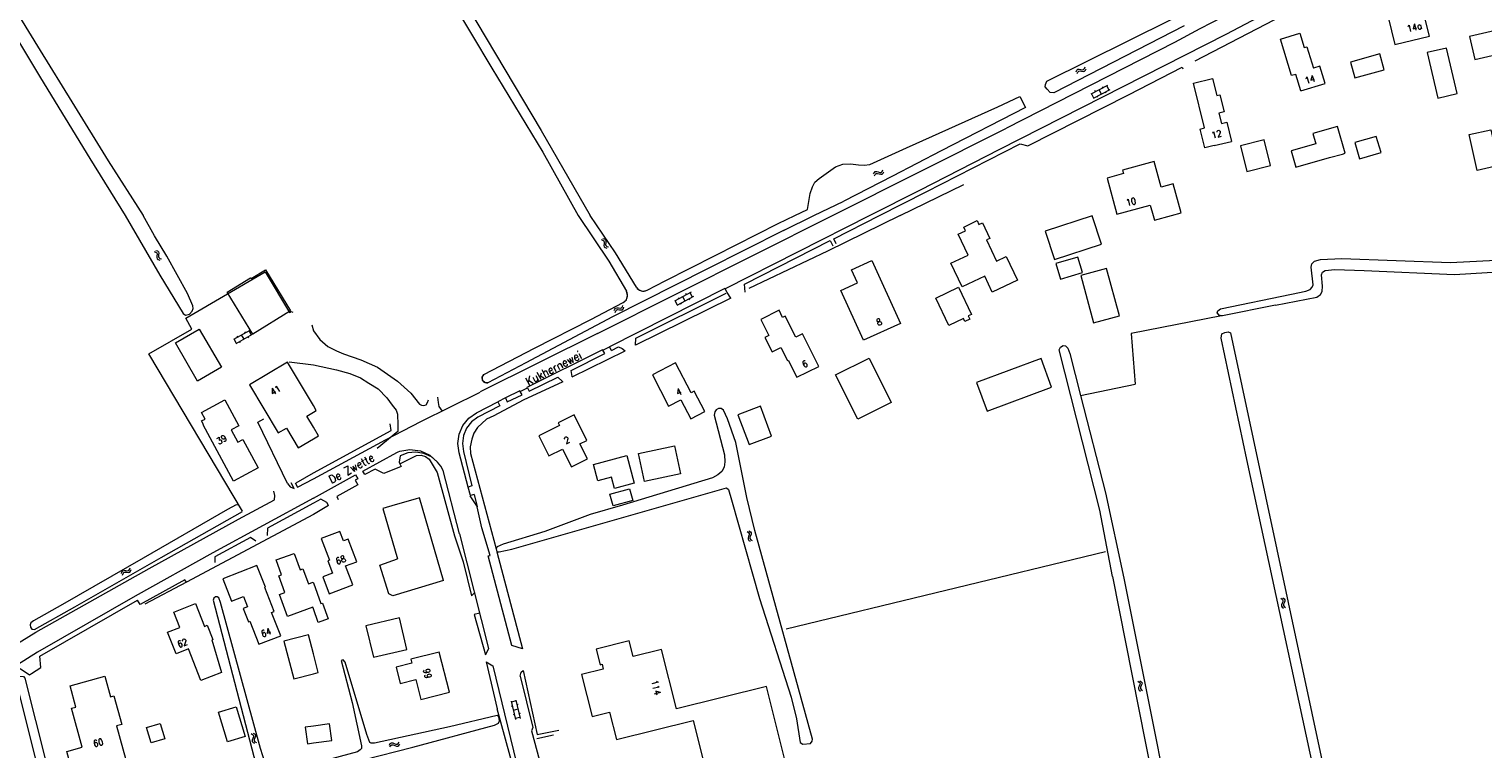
# Model space of a CAD drawing. Header units: metres. Extents: x 189705 to 199106, y 581686 to 588448.
# Tile 207 of 256: x 195930 to 196287, y 583369 to 583546. Entities that reach past the tile are written whole.
import ezdxf
from ezdxf.enums import TextEntityAlignment as Align

# ---------------------------------------------------------------- set-up
doc = ezdxf.new("R2010")
doc.units = ezdxf.units.M
doc.layers.add('B-WA-OG-GBKN-G', color=7, linetype='Continuous', lineweight=18)
doc.styles.add('Style-STANDARD', font='STANDARD.shx')

msp = doc.modelspace()

# ---------------------------------------------------------------- linework, layer by layer
at = {"layer": 'B-WA-OG-GBKN-G'}
for p, q in [((196187.499, 583535.354), (196187.644, 583535.734)), ((196187.644, 583535.734), (196187.863, 583535.978)), ((196187.863, 583535.978), (196188.197, 583536.034)), ((196187.883, 583535.296), (196188.104, 583535.539)), ((196188.104, 583535.539), (196188.426, 583535.594)), ((196188.197, 583536.034), (196188.595, 583535.95)), ((196188.426, 583535.594), (196188.833, 583535.514)), ((196188.595, 583535.95), (196188.995, 583535.868)), ((196188.833, 583535.514), (196189.232, 583535.429)), ((196188.995, 583535.868), (196189.32, 583535.92)), ((196189.232, 583535.429), (196189.557, 583535.481)), ((196189.32, 583535.92), (196189.548, 583536.167)), ((196189.548, 583536.167), (196189.695, 583536.549)), ((196189.557, 583535.481), (196189.784, 583535.73)), ((196189.784, 583535.73), (196189.931, 583536.112)), ((196187.735, 583534.917), (196187.883, 583535.296)), ((196195.203, 583531.991), (196191.111, 583529.889)), ((196195.574, 583530.832), (196195.025, 583531.899)), ((196191.837, 583528.913), (196191.289, 583529.981)), ((196195.751, 583530.923), (196191.659, 583528.822)), ((196192.223, 583530.46), (196192.086, 583530.727)), ((196192.819, 583529.08), (196192.682, 583529.347)), ((196193.705, 583529.873), (196193.157, 583530.94)), ((196194.09, 583531.419), (196193.953, 583531.686)), ((196194.864, 583530.13), (196194.727, 583530.397)), ((196137.701, 583510.231), (196137.881, 583510.597)), ((196137.881, 583510.597), (196138.121, 583510.819)), ((196138.121, 583510.819), (196138.459, 583510.844)), ((196138.321, 583510.359), (196138.646, 583510.384)), ((196138.459, 583510.844), (196138.848, 583510.724)), ((196138.646, 583510.384), (196139.044, 583510.268)), ((196138.848, 583510.724), (196139.238, 583510.605)), ((196139.238, 583510.605), (196139.567, 583510.627)), ((196139.567, 583510.627), (196139.817, 583510.852)), ((196139.762, 583510.168), (196140.011, 583510.395)), ((196139.817, 583510.852), (196139.998, 583511.218)), ((196140.011, 583510.395), (196140.193, 583510.761)), ((196137.896, 583509.774), (196138.078, 583510.139)), ((196138.078, 583510.139), (196138.321, 583510.359)), ((196139.044, 583510.268), (196139.434, 583510.146)), ((196139.434, 583510.146), (196139.762, 583510.168)), ((196070.746, 583494.091), (196071.138, 583493.98)), ((196071.138, 583493.98), (196071.4, 583493.783)), ((196071.158, 583494.367), (196071.551, 583494.26)), ((196071.446, 583493.055), (196071.399, 583492.65)), ((196071.399, 583492.65), (196071.483, 583492.332)), ((196071.4, 583493.783), (196071.486, 583493.468)), ((196071.486, 583493.468), (196071.446, 583493.055)), ((196071.551, 583494.26), (196071.814, 583494.065)), ((196071.814, 583494.065), (196071.902, 583493.738)), ((196071.857, 583493.334), (196071.814, 583492.928)), ((196071.814, 583492.928), (196071.897, 583492.609)), ((196071.902, 583493.738), (196071.857, 583493.334)), ((196071.897, 583492.609), (196072.165, 583492.406)), ((195960.85, 583491.149), (195961.242, 583491.037)), ((195961.242, 583491.037), (195961.503, 583490.838)), ((195961.264, 583491.424), (195961.657, 583491.314)), ((195961.545, 583490.11), (195961.496, 583489.705)), ((195961.496, 583489.705), (195961.577, 583489.386)), ((195961.503, 583490.838), (195961.587, 583490.523)), ((195961.587, 583490.523), (195961.545, 583490.11)), ((195961.577, 583489.386), (195961.846, 583489.182)), ((195961.657, 583491.314), (195961.919, 583491.118)), ((195961.846, 583489.182), (195962.239, 583489.071)), ((195961.958, 583490.386), (195961.912, 583489.98)), ((195961.912, 583489.98), (195961.993, 583489.661)), ((195961.919, 583491.118), (195962.005, 583490.79)), ((195962.005, 583490.79), (195961.958, 583490.386)), ((195961.993, 583489.661), (195962.26, 583489.457)), ((195962.26, 583489.457), (195962.653, 583489.345)), ((196071.483, 583492.332), (196071.753, 583492.129)), ((196071.753, 583492.129), (196072.147, 583492.02)), ((196072.165, 583492.406), (196072.559, 583492.297)), ((196092.83, 583481.133), (196088.777, 583478.957)), ((196089.521, 583477.995), (196088.954, 583479.052)), ((196093.398, 583480.076), (196089.345, 583477.9)), ((196089.879, 583479.548), (196089.737, 583479.813)), ((196090.5, 583478.18), (196090.358, 583478.444)), ((196091.371, 583478.988), (196090.804, 583480.045)), ((196091.727, 583480.541), (196091.585, 583480.805)), ((196092.525, 583479.267), (196092.383, 583479.531)), ((196093.222, 583479.981), (196092.654, 583481.039)), ((196073.954, 583476.638), (196074.082, 583477.025)), ((196074.082, 583477.025), (196074.29, 583477.277)), ((196074.208, 583476.211), (196074.339, 583476.597)), ((196074.29, 583477.277), (196074.621, 583477.348)), ((196074.339, 583476.597), (196074.55, 583476.849)), ((196074.55, 583476.849), (196074.869, 583476.918)), ((196074.621, 583477.348), (196075.023, 583477.282)), ((196074.869, 583476.918), (196075.279, 583476.856)), ((196075.023, 583477.282), (196075.426, 583477.217)), ((196075.279, 583476.856), (196075.682, 583476.788)), ((196075.426, 583477.217), (196075.748, 583477.283)), ((196075.682, 583476.788), (196076.004, 583476.855)), ((196075.748, 583477.283), (196075.965, 583477.54)), ((196075.965, 583477.54), (196076.095, 583477.928)), ((196076.004, 583476.855), (196076.22, 583477.114)), ((196076.22, 583477.114), (196076.35, 583477.501)), ((195984.376, 583471.779), (195980.371, 583469.516)), ((195983.286, 583471.163), (195983.138, 583471.424)), ((195984.792, 583470.636), (195984.202, 583471.68)), ((195981.135, 583468.57), (195980.545, 583469.615)), ((195984.966, 583470.734), (195980.961, 583468.471)), ((195981.459, 583470.131), (195981.312, 583470.392)), ((195982.11, 583468.776), (195981.962, 583469.037)), ((195982.964, 583469.603), (195982.373, 583470.648)), ((195984.111, 583469.906), (195983.963, 583470.167)), ((196106.589, 583422.301), (196106.938, 583422.09)), ((196106.989, 583421.117), (196106.836, 583420.738)), ((196106.938, 583422.09), (196107.138, 583421.83)), ((196107.137, 583421.504), (196106.989, 583421.117)), ((196107.06, 583422.458), (196107.41, 583422.25)), ((196107.138, 583421.83), (196107.137, 583421.504)), ((196107.459, 583421.276), (196107.309, 583420.896)), ((196107.41, 583422.25), (196107.612, 583421.992)), ((196107.61, 583421.653), (196107.459, 583421.276)), ((196107.612, 583421.992), (196107.61, 583421.653)), ((196106.836, 583420.738), (196106.831, 583420.409)), ((196106.831, 583420.409), (196107.037, 583420.143)), ((196107.037, 583420.143), (196107.388, 583419.932)), ((196107.309, 583420.896), (196107.304, 583420.567)), ((196107.304, 583420.567), (196107.509, 583420.3)), ((196107.509, 583420.3), (196107.859, 583420.089)), ((195952.838, 583412.028), (195952.955, 583412.418)), ((195952.955, 583412.418), (195953.155, 583412.677)), ((195953.106, 583411.609), (195953.225, 583411.999)), ((195953.155, 583412.677), (195953.484, 583412.758)), ((195953.225, 583411.999), (195953.428, 583412.257)), ((195953.428, 583412.257), (195953.744, 583412.336)), ((195953.484, 583412.758), (195953.887, 583412.704)), ((195953.744, 583412.336), (195954.156, 583412.287)), ((195953.887, 583412.704), (195954.292, 583412.652)), ((195954.156, 583412.287), (195954.561, 583412.231)), ((195954.292, 583412.652), (195954.612, 583412.728)), ((195954.561, 583412.231), (195954.881, 583412.308)), ((195954.612, 583412.728), (195954.821, 583412.991)), ((195954.821, 583412.991), (195954.939, 583413.383)), ((195954.881, 583412.308), (195955.089, 583412.573)), ((195955.089, 583412.573), (195955.207, 583412.965)), ((196237.77, 583405.889), (196238.108, 583405.661)), ((196237.94, 583404.316), (196237.92, 583403.988)), ((196237.92, 583403.988), (196238.113, 583403.711)), ((196238.111, 583404.686), (196237.94, 583404.316)), ((196238.108, 583405.661), (196238.295, 583405.392)), ((196238.278, 583405.066), (196238.111, 583404.686)), ((196238.113, 583403.711), (196238.453, 583403.484)), ((196238.248, 583406.023), (196238.588, 583405.798)), ((196238.295, 583405.392), (196238.278, 583405.066)), ((196238.42, 583404.45), (196238.4, 583404.122)), ((196238.4, 583404.122), (196238.591, 583403.845)), ((196238.589, 583404.822), (196238.42, 583404.45)), ((196238.588, 583405.798), (196238.777, 583405.531)), ((196238.758, 583405.192), (196238.589, 583404.822)), ((196238.591, 583403.845), (196238.931, 583403.618)), ((196238.777, 583405.531), (196238.758, 583405.192)), ((196202.667, 583385.5), (196203, 583385.266)), ((196203.148, 583385.624), (196203.482, 583385.392)), ((196203.482, 583385.392), (196203.666, 583385.121)), ((196202.803, 583383.924), (196202.776, 583383.596)), ((196202.776, 583383.596), (196202.963, 583383.316)), ((196202.982, 583384.291), (196202.803, 583383.924)), ((196202.963, 583383.316), (196203.298, 583383.082)), ((196203.157, 583384.667), (196202.982, 583384.291)), ((196203, 583385.266), (196203.181, 583384.992)), ((196203.181, 583384.992), (196203.157, 583384.667)), ((196203.286, 583384.048), (196203.259, 583383.72)), ((196203.259, 583383.72), (196203.444, 583383.44)), ((196203.463, 583384.417), (196203.286, 583384.048)), ((196203.444, 583383.44), (196203.779, 583383.205)), ((196203.64, 583384.783), (196203.463, 583384.417)), ((196203.666, 583385.121), (196203.64, 583384.783)), ((196048.89, 583379.368), (196048.598, 583379.3)), ((196048.606, 583380.588), (196049.65, 583376.108)), ((196049.82, 583380.665), (196048.651, 583380.393)), ((196050.296, 583378.62), (196049.128, 583378.348)), ((196049.774, 583380.86), (196050.818, 583376.38)), ((196050.328, 583379.806), (196050.036, 583379.738)), ((196049.366, 583377.325), (196049.074, 583377.257)), ((196050.773, 583376.575), (196049.604, 583376.303)), ((196050.849, 583377.568), (196050.557, 583377.5)), ((195984.719, 583372.615), (195985.069, 583372.407)), ((195984.976, 583371.054), (195984.973, 583370.725)), ((195985.126, 583371.433), (195984.976, 583371.054)), ((195985.069, 583372.407), (195985.271, 583372.148)), ((195985.272, 583371.822), (195985.126, 583371.433)), ((195985.189, 583372.775), (195985.541, 583372.569)), ((195985.271, 583372.148), (195985.272, 583371.822)), ((195985.448, 583371.215), (195985.445, 583370.885)), ((195985.596, 583371.595), (195985.448, 583371.215)), ((195985.541, 583372.569), (195985.744, 583372.313)), ((195985.744, 583371.974), (195985.596, 583371.595)), ((195985.744, 583372.313), (195985.744, 583371.974)), ((195984.973, 583370.725), (195985.181, 583370.46)), ((195985.181, 583370.46), (195985.533, 583370.251)), ((195985.445, 583370.885), (195985.651, 583370.62)), ((195985.651, 583370.62), (195986.003, 583370.411)), ((196018.693, 583369.813), (196018.913, 583370.156)), ((196018.833, 583369.337), (196019.056, 583369.678)), ((196018.913, 583370.156), (196019.177, 583370.349)), ((196019.056, 583369.678), (196019.323, 583369.869)), ((196019.177, 583370.349), (196019.516, 583370.335)), ((196019.323, 583369.869), (196019.649, 583369.857)), ((196019.516, 583370.335), (196019.888, 583370.171)), ((196019.649, 583369.857), (196020.031, 583369.696)), ((196019.888, 583370.171), (196020.262, 583370.008)), ((196020.031, 583369.696), (196020.404, 583369.53)), ((196020.262, 583370.008), (196020.591, 583369.992)), ((196020.404, 583369.53), (196020.732, 583369.514)), ((196020.591, 583369.992), (196020.865, 583370.187)), ((196020.732, 583369.514), (196021.006, 583369.711)), ((196020.865, 583370.187), (196021.087, 583370.531)), ((196021.006, 583369.711), (196021.228, 583370.054))]:
    msp.add_line(p, q, dxfattribs=at)
at = {"layer": 'B-WA-OG-GBKN-G', "flags": 128}
for points in [[(196005.378, 583598.322), (196013.458, 583585.521), (196020.984, 583573.334), (196033.872, 583552.96), (196043.86, 583536.287), (196056.365, 583515.56), (196065.08, 583500)], [(196049.409, 583594.402), (196048.044, 583593.648), (196042.136, 583590.889), (196036.916, 583588.431), (196034.114, 583586.999), (196028.892, 583584.083), (196024.637, 583581.62), (196023.565, 583580.889), (196022.749, 583580.081), (196022.412, 583578.991), (196022.757, 583577.16), (196023.231, 583575.76), (196024.791, 583573.109), (196035.813, 583554.854), (196055.99, 583520.897), (196068.026, 583500)], [(196267.912, 583564.089), (196265.548, 583565.075), (196264.799, 583564.703), (196264.207, 583565.652), (196239.979, 583552.772), (196224.243, 583544.533), (196168.602, 583516.239), (196149.004, 583506.209), (196136.764, 583500)], [(196231.728, 583555.679), (196231.914, 583553.906), (196232.253, 583553.378), (196217.905, 583545.959), (196211.655, 583542.53)], [(196264.013, 583553.286), (196265.059, 583548.999), (196264.18, 583548.785), (196265.817, 583542.075), (196274.286, 583544.14), (196272.948, 583549.629), (196272.035, 583549.407), (196270.692, 583554.914), (196264.013, 583553.286)], [(195922.331, 583551.299), (195927.257, 583543.311), (195932.974, 583533.902), (195938.998, 583523.986), (195945.073, 583514.019), (195953.719, 583500)], [(195925.579, 583552.477), (195932.827, 583540.634), (195940.663, 583528.004), (195949.596, 583513.447), (195958.139, 583500)], [(196213.996, 583546.683), (196181.956, 583530.209), (196181.104, 583530.268), (196180.339, 583531.049), (196179.89, 583531.648), (196179.925, 583532.264), (196180.3, 583533.013), (196220.736, 583553.199)], [(196216.73, 583538.085), (196242.776, 583551.569)], [(196242.688, 583530.639), (196241.446, 583534.724), (196240.403, 583534.407), (196237.669, 583543.401), (196242.472, 583544.862), (196243.554, 583541.302), (196244.186, 583541.494), (196245.783, 583536.242)], [(196284.186, 583543.995), (196285.498, 583538.372), (196292.932, 583540.107), (196291.62, 583545.73), (196284.186, 583543.995)], [(196211.655, 583542.53), (196170.378, 583521.46)], [(196254.925, 583537.761), (196255.993, 583533.871), (196263.174, 583535.843), (196262.104, 583539.735), (196254.925, 583537.761)], [(196276.354, 583528.88), (196281.13, 583530.001), (196278.5, 583541.204), (196273.724, 583540.083), (196276.354, 583528.88)], [(196139.153, 583500), (196150.605, 583505.807), (196173.756, 583517.637), (196175.602, 583517.134), (196200.32, 583529.678), (196213.552, 583536.48), (196213.698, 583536.068)], [(196242.688, 583530.639), (196248.661, 583532.445), (196247.39, 583536.73), (196245.783, 583536.242)], [(196221.412, 583517.209), (196219.072, 583516.629), (196217.918, 583521.281), (196219.047, 583521.562), (196216.313, 583532.576), (196221.02, 583533.744), (196222.062, 583529.544), (196222.813, 583529.73), (196223.86, 583525.509), (196222.547, 583525.183), (196223.187, 583522.603), (196224.512, 583522.932), (196225.672, 583518.257)], [(196121.459, 583501.533), (196122.114, 583505.464), (196122.656, 583507.036), (196123.246, 583508.252), (196124.294, 583509.16), (196128.348, 583511.981), (196130.129, 583512.656), (196132.009, 583512.747), (196133.963, 583512.482), (196135.359, 583512.422), (196136.757, 583512.592), (196145.797, 583516.653), (196168.228, 583526.757), (196173.637, 583529.261)], [(196173.637, 583529.261), (196175.026, 583526.566)], [(196175.026, 583526.566), (196154.326, 583515.892), (196142.354, 583509.714), (196130.382, 583503.561)], [(196127.632, 583500), (196170.378, 583521.46)], [(196252.95, 583515.136), (196253.633, 583515.331), (196251.744, 583521.928), (196245.671, 583520.189), (196246.398, 583517.65), (196240.323, 583515.911), (196241.478, 583511.876), (196249.748, 583514.243)], [(196284.042, 583519.898), (196289.407, 583521.11), (196291.393, 583512.321), (196286.028, 583511.109), (196284.042, 583519.898)], [(196221.412, 583517.209), (196225.672, 583518.257)], [(196229.451, 583510.841), (196235.28, 583512.327), (196233.669, 583518.645), (196227.84, 583517.159), (196229.451, 583510.841)], [(196255.967, 583517.934), (196257.127, 583513.973), (196262.413, 583515.521), (196261.253, 583519.482), (196255.967, 583517.934)], [(196249.748, 583514.243), (196252.95, 583515.136)], [(196210.887, 583500), (196213.253, 583500.647), (196211.299, 583507.791), (196208.353, 583506.985), (196206.621, 583513.309), (196198.909, 583511.192), (196199.151, 583510.312), (196195.07, 583509.193), (196197.503, 583500.324)], [(196144.215, 583500), (196159.841, 583507.679)], [(196123.048, 583500), (196130.382, 583503.561)], [(195953.719, 583500), (195962.281, 583485.315), (195968.023, 583475.908), (195968.555, 583475.525), (195969.522, 583475.798), (195970.185, 583476.481), (195970.494, 583477.165), (195970.395, 583477.826), (195969.091, 583480.857), (195963.956, 583490.032), (195960.934, 583495.055), (195958.139, 583500)], [(196065.08, 583500), (196072.586, 583488.798), (196076.949, 583481.379)], [(196079.393, 583482.387), (196074.286, 583490.805), (196068.026, 583500)], [(196069.833, 583470.983), (196127.632, 583500)], [(196136.764, 583500), (196101.199, 583481.96)], [(196144.215, 583500), (196126.397, 583491.221), (196107.031, 583482.04)], [(196114.275, 583498.045), (196118.301, 583500)], [(196115.572, 583496.37), (196123.048, 583500)], [(196118.301, 583500), (196121.459, 583501.533)], [(196127.896, 583494.292), (196139.153, 583500)], [(196179.899, 583496.142), (196182.193, 583489.201), (196193.682, 583492.997), (196191.389, 583499.938), (196179.899, 583496.142)], [(196197.503, 583500.324), (196205.688, 583502.562), (196206.388, 583500)], [(196206.388, 583500), (196206.701, 583498.855), (196210.887, 583500)], [(196115.739, 583496.455), (196115.572, 583496.37), (196096.714, 583486.808), (196073.517, 583475.085), (196052.223, 583463.82), (196042.914, 583458.89)], [(196098.793, 583490.162), (196114.275, 583498.045)], [(196156.658, 583488.281), (196160.913, 583490.3), (196158.491, 583495.405), (196160.298, 583496.262), (196159.856, 583497.193), (196163.154, 583498.757), (196163.595, 583497.827), (196164.444, 583498.23), (196166.262, 583494.399), (196165.44, 583494.009), (196167.909, 583488.805), (196170.267, 583489.924), (196173.037, 583484.088), (196166.866, 583481.16), (196165.001, 583485.09), (196159.427, 583482.445), (196156.658, 583488.281)], [(196105.965, 583483.17), (196127.025, 583493.855)], [(196127.025, 583493.855), (196127.649, 583492.601)], [(196128.483, 583493.05), (196127.896, 583494.292)], [(196082.026, 583481.65), (196086.509, 583483.983), (196098.793, 583490.162)], [(196137.294, 583488.956), (196144.342, 583473.486), (196135.224, 583469.332), (196129.647, 583481.571), (196133.724, 583483.429), (196132.252, 583486.659), (196137.294, 583488.956)], [(196182.488, 583488.188), (196183.618, 583484.375), (196189.028, 583485.978), (196187.898, 583489.791), (196182.488, 583488.188)], [(196223.202, 583475.374), (196222.589, 583475.54), (196222.157, 583476.073), (196222.283, 583476.606), (196222.968, 583477.064), (196240.437, 583480.681), (196243.915, 583481.446), (196244.955, 583481.854), (196245.488, 583482.412), (196245.691, 583482.946), (196245.228, 583487.314), (196245.431, 583488.152), (196246.039, 583488.787), (196247.538, 583489.194), (196252.743, 583489.478), (196279.486, 583488.455), (196293.859, 583489.175), (196295.181, 583488.236), (196295.487, 583487.322), (196301.485, 583461.116)], [(195982.579, 583427.296), (195959.59, 583466.045), (195970.137, 583472.085), (195968.627, 583474.812), (195988.143, 583486.164), (195994.11, 583476.17), (195994.519, 583476.422), (195994.954, 583476.274)], [(195988.211, 583486.67), (195994.406, 583476.541), (195985.089, 583470.843), (195978.786, 583481.148), (195984.595, 583484.701), (195984.703, 583484.525), (195988.211, 583486.67)], [(196191.781, 583473.65), (196198.142, 583475.387), (196194.963, 583487.028), (196188.602, 583485.291), (196191.781, 583473.65)], [(196236.503, 583478.013), (196246.633, 583479.975), (196247.497, 583480.585), (196247.978, 583481.373), (196248.027, 583482.643), (196247.795, 583485.461), (196247.998, 583486.097), (196248.658, 583486.478), (196251.02, 583486.734), (196258.258, 583486.535), (196280.429, 583485.508), (196292.542, 583486.278), (196293.075, 583486), (196293.509, 583484.959), (196294.785, 583479.677), (196305.634, 583431.023), (196317.689, 583372.415), (196317.588, 583371.348), (196317.106, 583370.739), (196316.04, 583370.052), (196260.455, 583342.535), (196258.073, 583341.151)], [(196101.199, 583481.96), (196101.14, 583482.057), (196072.791, 583467.765)], [(196079.393, 583482.387), (196080.103, 583481.692), (196081.059, 583481.425), (196082.026, 583481.65)], [(196101.732, 583481.086), (196101.199, 583481.96)], [(196106.145, 583481.164), (196105.965, 583483.17)], [(196152.959, 583479.668), (196158.574, 583482.37), (196161.783, 583475.701), (196160.976, 583475.313), (196161.336, 583474.567), (196160.113, 583473.979), (196159.771, 583474.691), (196156.185, 583472.965), (196152.959, 583479.668)], [(196041.888, 583460.904), (196054.352, 583467.402), (196068.184, 583474.446), (196076.149, 583478.591)], [(196076.149, 583478.591), (196076.931, 583479.32), (196077.225, 583480.347), (196076.949, 583481.379)], [(196102.606, 583479.655), (196079.173, 583468.124)], [(196079.279, 583469.877), (196101.422, 583480.933)], [(196102.606, 583479.655), (196101.732, 583481.086)], [(196120.254, 583470.913), (196118.557, 583470.067), (196115.961, 583475.275), (196115.333, 583474.962), (196114.461, 583476.711), (196109.972, 583474.473), (196111.939, 583470.528), (196111.002, 583470.061), (196112.77, 583466.514), (196114.933, 583467.592), (196116.525, 583464.397), (196116.706, 583464.487), (196118.827, 583460.232), (196124.234, 583462.928), (196120.254, 583470.913)], [(196223.202, 583475.374), (196201.008, 583471.005), (196202.022, 583458.523)], [(196236.503, 583478.013), (196223.428, 583475.312), (196223.202, 583475.374)], [(195971.543, 583459.313), (195966.097, 583468.712), (195971.964, 583472.112), (195977.411, 583462.713), (195971.543, 583459.313)], [(195999.606, 583473.117), (196000, 583471.683)], [(196000, 583471.683), (196001.602, 583469.525), (196003.534, 583467.85), (196005.72, 583466.709), (196007.447, 583466.025), (196011.665, 583464.528), (196015.781, 583462.728), (196020.686, 583459.303), (196023.941, 583456.334), (196026.128, 583453.668), (196026.559, 583453.389), (196027.144, 583453.314), (196027.702, 583453.491), (196028.082, 583454.025), (196028.31, 583454.712)], [(196249.787, 583344.712), (196249.479, 583346.921), (196229.462, 583439.988), (196223.154, 583469.826), (196223.255, 583470.918), (196224.016, 583471.274), (196224.879, 583471.452), (196225.388, 583471.173), (196250.973, 583351.595), (196252.907, 583343.375)], [(196069.833, 583470.983), (196040.973, 583456.623)], [(196071.181, 583466.946), (196072.791, 583467.765)], [(196073.268, 583466.868), (196072.791, 583467.765)], [(196073.268, 583466.868), (196074.964, 583467.716)], [(196074.964, 583467.716), (196075.871, 583467.313), (196076.671, 583466.724)], [(196079.173, 583468.124), (196079.279, 583469.877)], [(196196.43, 583411.268), (196193.287, 583427.545), (196183.337, 583466.98), (196183.641, 583467.64), (196184.25, 583468.047), (196184.885, 583467.946), (196185.394, 583467.439), (196185.928, 583466.118), (196188.579, 583455.735)], [(196000, 583453.307), (195993.665, 583463.968), (195984.329, 583458.42)], [(195994.022, 583464.051), (196000, 583463.302)], [(196052.635, 583457.639), (196052.572, 583457.824), (196071.132, 583467.04), (196071.181, 583466.946)], [(196063.388, 583461.94), (196071.638, 583466.073)], [(196063.651, 583460.33), (196076.671, 583466.724)], [(196071.638, 583466.073), (196071.181, 583466.946)], [(196133.783, 583449.932), (196128.373, 583460.831), (196136.579, 583464.904)], [(196136.579, 583464.904), (196141.989, 583454.005)], [(196162.971, 583458.956), (196165.574, 583451.947), (196181.456, 583457.843), (196178.854, 583464.852), (196162.971, 583458.956)], [(196000, 583463.302), (196005.725, 583462.062), (196008.977, 583461.2), (196011.568, 583460.135), (196013.627, 583458.765), (196015.964, 583457.395), (196018.024, 583455.187), (196019.372, 583453.385), (196020.389, 583452.166), (196020.644, 583451.201), (196020.774, 583448.586), (196020.776, 583446.91), (196015.678, 583442.727)], [(196042.914, 583458.89), (196042.144, 583458.949), (196041.583, 583459.48), (196041.483, 583460.246), (196041.888, 583460.904)], [(196063.6, 583460.428), (196063.388, 583461.94)], [(196063.651, 583460.33), (196063.6, 583460.428)], [(196093.629, 583456.799), (196092.849, 583456.397), (196089.036, 583463.798), (196083.331, 583460.858), (196087.307, 583453.142), (196090.327, 583454.698), (196092.737, 583450.021), (196096.202, 583451.806), (196093.629, 583456.799)], [(195984.329, 583458.42), (195991.378, 583446.557), (195993.373, 583447.742), (195996.257, 583442.887), (196000, 583445.111)], [(196061.302, 583459.085), (196051.573, 583454.625), (196044.39, 583450.734), (196042.588, 583449.946), (196040.355, 583447.862), (196039.418, 583446.464), (196038.912, 583445.017), (196038.558, 583443.111), (196038.611, 583441.536), (196044.911, 583418.024)], [(196050.866, 583456.751), (196050.781, 583456.919), (196047.209, 583455.159)], [(196050.866, 583456.751), (196052.635, 583457.639)], [(196052.635, 583457.639), (196053.048, 583456.817)], [(196053.048, 583456.817), (196060.094, 583460.292)], [(196060.094, 583460.292), (196061.252, 583459.182)], [(196061.252, 583459.182), (196061.302, 583459.085)], [(196188.579, 583455.735), (196202.022, 583458.523)], [(195972.505, 583451.618), (195978.227, 583454.731)], [(195978.227, 583454.731), (195981.696, 583448.325), (195979.796, 583447.296), (195981.424, 583444.291), (195982.689, 583444.976), (195986.458, 583438.016), (195980.408, 583434.739), (195972.93, 583448.547)], [(196000, 583435.312), (196017.725, 583444.88), (196026.418, 583449.332), (196041.008, 583456.608)], [(196000, 583451.679), (196000.715, 583452.104), (196000, 583453.307)], [(196030.545, 583455.322), (196030.673, 583454.078), (196030.877, 583453.087), (196031.664, 583451.944)], [(196040.089, 583451.52), (196045.306, 583454.21)], [(196045.802, 583453.225), (196040.408, 583450.437)], [(196047.209, 583455.159), (196045.306, 583454.21)], [(196045.306, 583454.21), (196045.802, 583453.225)], [(196047.209, 583455.159), (196047.659, 583454.176)], [(196047.659, 583454.176), (196051.292, 583455.911)], [(196051.292, 583455.911), (196050.866, 583456.751)], [(196141.989, 583454.005), (196133.783, 583449.932)], [(196188.579, 583455.735), (196194.679, 583431.838), (196199.223, 583410.812), (196216.133, 583325.946), (196216.821, 583324.779), (196217.303, 583324.703), (196245.859, 583337.37), (196247.432, 583338.386), (196248.625, 583339.632), (196249.308, 583341.13), (196249.787, 583344.712)], [(195972.527, 583449.501), (195973.397, 583449.972), (195972.505, 583451.618)], [(195993.624, 583434.139), (195986.351, 583449.229), (195987.806, 583450.037)], [(196000, 583448.001), (195998.385, 583450.72), (196000, 583451.679)], [(196035.816, 583441.663), (196035.505, 583443.958), (196035.822, 583446.253), (196036.743, 583448.378), (196038.201, 583450.178), (196040.089, 583451.52)], [(196040.408, 583450.437), (196038.832, 583449.262), (196037.625, 583447.711), (196036.873, 583445.895), (196036.63, 583443.945), (196036.914, 583442)], [(196065.521, 583443.866), (196067.204, 583444.703), (196064.07, 583451.006), (196060.146, 583449.055), (196060.474, 583448.395), (196055.409, 583445.876), (196057.881, 583440.906), (196061.251, 583442.582), (196063.408, 583438.244), (196067.344, 583440.201), (196065.521, 583443.866)], [(196117.432, 583381.551), (196118.733, 583376.269), (196119.655, 583370.429), (196120.264, 583369.997), (196122.169, 583370.227), (196122.575, 583370.761), (196122.701, 583371.294), (196108.497, 583422.561), (196106.506, 583430.662), (196103.875, 583444.196), (196101.786, 583450.062), (196100.792, 583452.144), (196100.233, 583452.55), (196099.599, 583452.574), (196099.04, 583452.27), (196098.685, 583451.736), (196098.483, 583450.924), (196101.059, 583441.147), (196101.112, 583439.445), (196100.936, 583438.124), (196100.404, 583437.083), (196099.414, 583436.269)], [(196104.368, 583451.032), (196107.128, 583443.697), (196112.642, 583445.772), (196109.881, 583453.107), (196104.368, 583451.032)], [(195972.93, 583448.547), (195973.018, 583448.595), (195972.527, 583449.501)], [(196000, 583436.788), (196019.1, 583447.162), (196018.92, 583448.762)], [(196000, 583445.111), (196001.269, 583445.865), (196000, 583448.001)], [(196021.224, 583442.042), (196023.751, 583442.496), (196026.299, 583442.172), (196028.632, 583441.099), (196030.536, 583439.377)], [(196079.93, 583441.515), (196088.758, 583443.413), (196090.24, 583436.52), (196081.412, 583434.622), (196079.93, 583441.515)], [(196017.197, 583436.637), (196015.191, 583437.685), (196012.664, 583436.298), (196012.181, 583437.184), (196020.532, 583441.771)], [(196020.532, 583441.771), (196020.875, 583441.914), (196021.224, 583442.042)], [(196021.322, 583440.934), (196021.072, 583439.359), (196021.276, 583438.923)], [(196021.276, 583438.923), (196025.38, 583440.995), (196026.472, 583441.097), (196027.564, 583440.793), (196028.428, 583440.108), (196030.413, 583436.858), (196034.698, 583421.268), (196036.813, 583414.843), (196038.855, 583406.539)], [(196021.276, 583438.923), (196021.561, 583438.314)], [(196030.536, 583439.377), (196029, 583440.671), (196027.177, 583441.515), (196025.197, 583441.849), (196023.198, 583441.651), (196021.322, 583440.934)], [(196031.887, 583437.282), (196031.299, 583438.386), (196030.536, 583439.377)], [(196038.017, 583433.21), (196035.816, 583441.663)], [(196036.914, 583442), (196038.967, 583433.523)], [(196078.875, 583434.177), (196074.05, 583432.883), (196073.294, 583435.701), (196069.901, 583434.791), (196068.819, 583438.827), (196077.036, 583441.031), (196078.875, 583434.177)], [(195995.798, 583434.312), (196000, 583436.788)], [(196000, 583430.545), (196010.395, 583436.221)], [(196010.395, 583436.221), (196010.946, 583435.267), (196010.314, 583434.903), (196010.952, 583433.778), (196005.809, 583430.901), (196006.107, 583430.187)], [(196017.345, 583436.56), (196017.197, 583436.637)], [(196021.561, 583438.314), (196017.345, 583436.56)], [(196035.962, 583421.714), (196031.887, 583437.282)], [(196099.414, 583436.269), (196098.095, 583435.557), (196076.008, 583428.787), (196068.062, 583426.521), (196056.867, 583422.349), (196046.686, 583419.218), (196045.189, 583418.532), (196044.911, 583418.024)], [(195990.418, 583430.101), (195990.568, 583431.166), (195990.314, 583432.211)], [(195993.624, 583434.139), (195994.296, 583433.307), (195995.267, 583432.858)], [(195995.267, 583432.858), (195994.514, 583434.291)], [(195995.558, 583434.26), (195996.104, 583433.209), (196000, 583435.312)], [(196038.967, 583433.523), (196038.017, 583433.21)], [(196038.649, 583431.166), (196038.017, 583433.21)], [(196045.115, 583417.338), (196045.674, 583417.287), (196048.771, 583418), (196101.526, 583433.021), (196102.009, 583432.64), (196102.799, 583430.1), (196109.684, 583405.876), (196117.432, 583381.551)], [(196078.509, 583429.957), (196073.65, 583428.654), (196072.88, 583431.527), (196077.739, 583432.83), (196078.509, 583429.957)], [(196000, 583430.545), (195975.299, 583417.092), (195956.246, 583406.398), (195932.216, 583392.617), (195927.326, 583389.535), (195893.332, 583365.859)], [(195981.57, 583428.775), (195981.012, 583428.88), (195978.898, 583427.698), (195958.185, 583415.768), (195938.339, 583404.392), (195931.207, 583400.392), (195930.595, 583399.862), (195930.414, 583399.38), (195930.487, 583398.796), (195930.79, 583398.311), (195931.45, 583398.205), (195941.36, 583403.817), (195962.581, 583415.947), (195982.554, 583427.271)], [(195959.686, 583413.203), (195981.624, 583425.351), (195990.418, 583430.101)], [(196000, 583429.295), (195988.765, 583423.157), (195988.662, 583421.379)], [(196003.699, 583428.734), (196003.349, 583429.487), (196001.827, 583430.293), (196000, 583429.295)], [(196003.699, 583428.734), (196000, 583426.501)], [(196020.136, 583428.885), (196017.053, 583427.99), (196020.643, 583415.622)], [(196025.054, 583430.312), (196020.136, 583428.885)], [(196031.983, 583410.288), (196026.085, 583430.611), (196025.054, 583430.312)], [(196038.649, 583431.166), (196038.486, 583431.123), (196040.225, 583428.362)], [(196039.515, 583431.395), (196038.649, 583431.166)], [(196039.515, 583431.395), (196040.225, 583428.362)], [(196041.426, 583423.255), (196040.225, 583428.362)], [(196000, 583426.501), (195968.841, 583409.893)], [(196007.935, 583413.846), (196010.653, 583414.871), (196008.546, 583420.459), (196007.406, 583420.029), (196006.532, 583422.346), (196001.926, 583420.609), (196003.93, 583415.296), (196003.541, 583415.149), (196004.716, 583412.036), (196002.341, 583411.14), (196003.904, 583406.996), (196009.695, 583409.18), (196007.935, 583413.846)], [(196035.962, 583421.714), (196043.085, 583393.59)], [(196048.747, 583394.279), (196042.932, 583416.346), (196043.465, 583416.448), (196041.426, 583423.255)], [(195985.892, 583419.912), (195984.535, 583420.867), (195975.824, 583416.125), (195975.769, 583414.731)], [(196044.911, 583418.024), (196045.115, 583417.338)], [(195991.987, 583396.704), (195989.746, 583402.432), (195990.36, 583402.673), (195988.069, 583408.53), (195988.238, 583408.596), (195986.148, 583413.938), (195977.762, 583410.657), (195979.896, 583405.202), (195982.853, 583406.359), (195983.856, 583403.797), (195982.779, 583403.376), (195984.045, 583400.14), (195984.382, 583400.272), (195986.602, 583394.598), (195991.987, 583396.704)], [(196000, 583403.33), (195999.855, 583403.728), (195993.68, 583401.457), (195991.722, 583406.831), (195992.999, 583407.297), (195991.507, 583411.393), (195992.211, 583411.65), (195990.873, 583415.324), (195995.251, 583416.919), (195996.73, 583412.86), (195997.435, 583413.117), (195998.784, 583409.415), (195999.958, 583409.843)], [(196031.983, 583410.288), (196019.503, 583406.501), (196018.514, 583407.032), (196016.315, 583414.056), (196020.643, 583415.622)], [(196045.115, 583417.338), (196051.378, 583393.432)], [(196116.194, 583398.388), (196194.67, 583417.387)], [(195931.812, 583397.584), (195959.686, 583413.203)], [(195968.841, 583409.893), (195968.402, 583410.466), (195957.432, 583404.363), (195956.784, 583405.439)], [(196196.43, 583411.268), (196207.695, 583354.106), (196213.977, 583324.802)], [(195968.841, 583409.893), (195958.589, 583404.429)], [(195999.958, 583409.843), (196000, 583409.728)], [(196000, 583409.728), (196001.875, 583404.581), (196002.251, 583404.718), (196003.658, 583400.857), (196001.225, 583399.97), (196000, 583403.33)], [(196038.855, 583406.539), (196039.63, 583407.232)], [(195930.74, 583387.398), (195933.038, 583388.86), (195932.803, 583391.686), (195956.784, 583405.439)], [(195965.74, 583402.472), (195971.048, 583404.578), (195973.264, 583398.992), (195973.915, 583399.25), (195975.287, 583395.792), (195975.091, 583395.714), (195977.395, 583387.691), (195972.366, 583385.671), (195969.306, 583393.43), (195966.248, 583392.216), (195964.138, 583397.533), (195967.215, 583398.754), (195965.74, 583402.472)], [(196000, 583365.065), (195990.618, 583363.169), (195989.473, 583363.057), (195988.768, 583363.575), (195987.035, 583368.984), (195977.213, 583404.89), (195976.745, 583406.014), (195976.393, 583406.273), (195975.961, 583406.279), (195975.55, 583405.954), (195975.34, 583405.398), (195992.279, 583340.484), (196000, 583311.859)], [(196012.937, 583399.126), (196014.757, 583391.391), (196022.956, 583393.321), (196021.136, 583401.056), (196012.937, 583399.126)], [(196040.886, 583402.274), (196039.555, 583401.938)], [(196039.555, 583401.938), (196042.327, 583392.013)], [(195917.078, 583387.945), (195925.536, 583393.749), (195931.812, 583397.584)], [(195998.797, 583396.891), (195992.765, 583395.318), (195995.167, 583386.1), (196000, 583387.359)], [(196000, 583392.276), (195998.797, 583396.891)], [(196030.938, 583392.679), (196023.957, 583390.908), (196024.198, 583389.958), (196020.36, 583388.985), (196021.376, 583384.982), (196025.148, 583385.938), (196026.399, 583381.005), (196033.446, 583382.793), (196030.938, 583392.679)], [(196043.085, 583393.59), (196042.327, 583392.013)], [(196051.378, 583393.432), (196048.747, 583394.279)], [(196111.343, 583384.203), (196089.272, 583378.68), (196085.603, 583393.345), (196078.578, 583391.587), (196077.622, 583395.408), (196069.511, 583393.378), (196070.468, 583389.555), (196070.96, 583389.678), (196071.256, 583388.496), (196065.946, 583387.168), (196068.525, 583376.861), (196072.808, 583377.933), (196074.502, 583371.165), (196093.364, 583375.885), (196097.464, 583359.505), (196116.341, 583364.229), (196111.343, 583384.203)], [(196000, 583387.359), (196001.2, 583387.672), (196000, 583392.276)], [(196000, 583363.034), (196024.472, 583369.273), (196044.554, 583374.67), (196045.493, 583375.179), (196045.772, 583375.788), (196045.594, 583376.753), (196045.186, 583377.058), (196033.457, 583374.307), (196015.024, 583370.283), (196014.186, 583370.307), (196013.881, 583370.459), (196013.117, 583372.439), (196007.814, 583390.214), (196007.356, 583390.773), (196006.823, 583390.62), (196009.527, 583380.26), (196011.825, 583369.646), (196011.8, 583368.984), (196011.547, 583368.629), (196010.836, 583368.172), (196004.458, 583366.426)], [(196042.513, 583390.305), (196044.08, 583389.324)], [(196042.513, 583390.305), (196045.184, 583378.734)], [(196044.08, 583389.324), (196057.911, 583332.672)], [(195924.732, 583384.721), (195924.517, 583386.294), (195927.913, 583388.604), (195930.261, 583387.093), (195930.74, 583387.398)], [(195942.56, 583323.568), (195927.673, 583382.615), (195927.1, 583385.544), (195927.599, 583386.756), (195928.74, 583386.665), (195929.091, 583386.228), (195989.003, 583148.476), (196000, 583107.637)], [(195956.266, 583357.583), (195943.252, 583354.031), (195939.374, 583368.235), (195943.211, 583369.283), (195940.595, 583378.864), (195941.641, 583379.15), (195940.209, 583384.397), (195948.757, 583386.731), (195950.147, 583381.642), (195950.994, 583381.874), (195952.91, 583374.857), (195951.644, 583374.511), (195956.266, 583357.583)], [(196050.839, 583386.764), (196051.117, 583387.704), (196051.588, 583388.147)], [(196050.839, 583386.764), (196053.977, 583374.093), (196053.622, 583373.33), (196056.122, 583363.91), (196063.517, 583334.199)], [(196051.588, 583388.147), (196055.046, 583372.391), (196060.352, 583373.487)], [(195976.705, 583377.918), (195981.048, 583379.205), (195983.205, 583371.928), (195978.862, 583370.641), (195976.705, 583377.918)], [(196008.262, 583287.737), (196064.169, 583301.082), (196052.453, 583352.199), (196045.184, 583378.734)], [(195959.023, 583374.153), (195962.353, 583375.137), (195963.482, 583371.319), (195960.153, 583370.334), (195959.023, 583374.153)], [(196003.979, 583375.023), (196000, 583374.47)], [(196000, 583370.332), (196004.543, 583370.964), (196003.979, 583375.023)], [(196000, 583374.47), (195997.967, 583374.187), (195998.532, 583370.128), (196000, 583370.332)], [(196054.92, 583371.451), (196059.008, 583372.343)]]:
    msp.add_lwpolyline(points, dxfattribs=at)
at = {"layer": 'B-WA-OG-GBKN-G'}
for centre, radius, start, end in [((196081.103, 583483.423), 1.999, 211.22199, 297.5032), ((196075.227, 583480.364), 1.999, 297.481, 30.49797), ((196042.612, 583460.004), 1.155, 128.81312, 285.17855)]:
    msp.add_arc(centre, radius, start, end, dxfattribs=at)

# ---------------------------------------------------------------- texts
at = {"layer": 'B-WA-OG-GBKN-G', "style": 'Style-STANDARD'}
for s, rotation, p in [('14a', 13.70289, (196269.002, 583545.091)), ('14', 16.8584, (196243.973, 583532.349)), ('12', 13.93901, (196220.971, 583518.944)), ('10', 12.64685, (196199.914, 583502.34)), ('8', 24.51507, (196138.81, 583472.836)), ('6', 26.48818, (196120.598, 583462.511)), ('41', 30.5411, (195990.014, 583455.735)), ('4', 24.20684, (196089.563, 583455.667)), ('39', 28.43663, (195976.75, 583443.617)), ('2', 24.51507, (196062.074, 583443.838)), ('68', 20.60969, (196005.83, 583414.137)), ('64', 21.35438, (195987.495, 583396.289)), ('62', 21.6419, (195966.955, 583393.683)), ('99', 284.18918, (196026.965, 583388.399)), ('114', 284.00844, (196082.99, 583385.566)), ('60', 15.24507, (195946.144, 583369.281))]:
    msp.add_text(s, height=1.6, rotation=rotation, dxfattribs=at).set_placement(p)
for s, rotation, p in [('Kukhernewei', 27.12877, (196059.03, 583462.49)), ('De Zwette', 28.61503, (196009.366, 583437.838))]:
    msp.add_text(s, height=2, rotation=rotation, dxfattribs=at).set_placement(p, align=Align.MIDDLE_CENTER)

doc.saveas('drawing.dxf')
